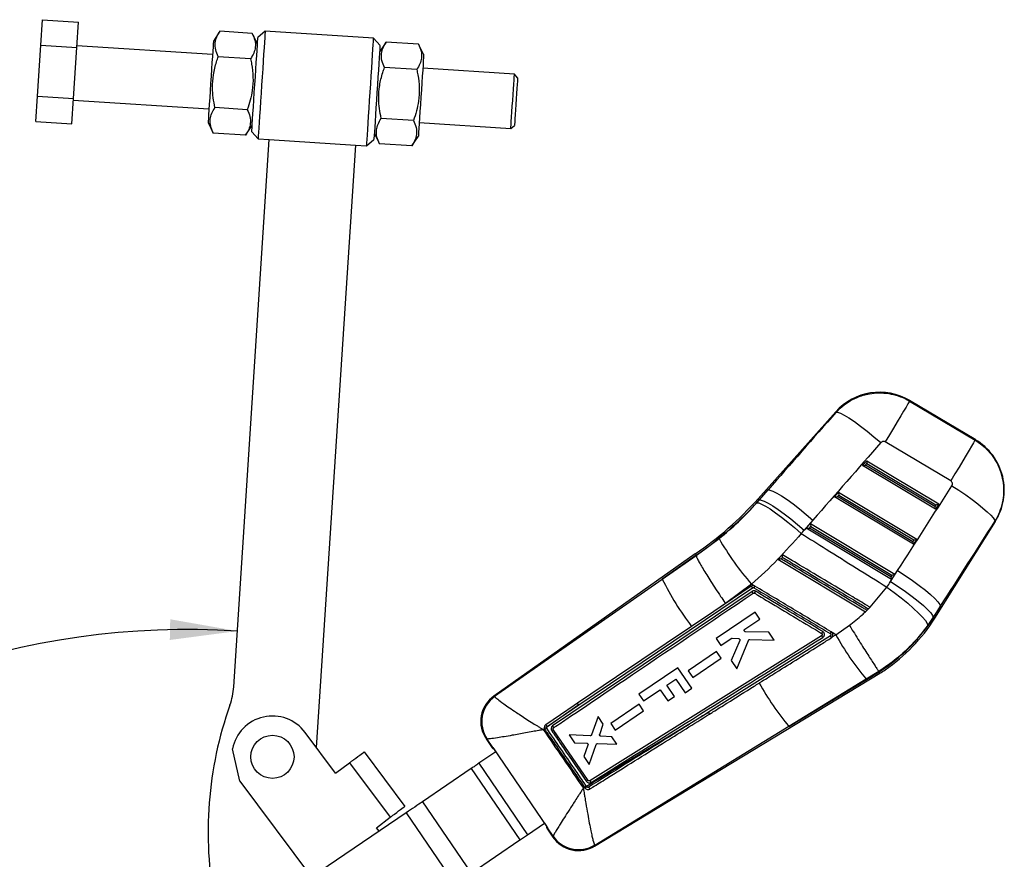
# Model space of a CAD drawing. Extents: x 33 to 404, y 24 to 280.
# Tile 4 of 8: x 63 to 112, y 238 to 280. Entities that reach past the tile are written whole.
import ezdxf

# ---------------------------------------------------------------- set-up
doc = ezdxf.new("R2010")
doc.units = 0
doc.layers.get('0').update_dxf_attribs({"linetype": 'CONTINUOUS'})
doc.styles.add('SLDTEXTSTYLE0', font='TXT', dxfattribs={"width": 0.75})
doc.dimstyles.new('SLDDIMSTYLE3', dxfattribs={"dimtxt": 3.5, "dimasz": 3.302, "dimexe": 0, "dimexo": 0.0625, "dimgap": 0.875, "dimtad": 1, "dimdec": 4, "dimlfac": 3, "dimzin": 12, "dimtxsty": 'SLDTEXTSTYLE0', "dimsah": 1, "dimcen": 0.09, "dimazin": 3, "dimtfac": 1, "dimtdec": 0, "dimtofl": 0, "dimtmove": 0, "dimatfit": 3, "dimtolj": 1, "dimtzin": 12})

# ---------------------------------------------------------------- blocks, each defined once
blk = doc.blocks.new('_D_7')
at = {"color": 179, "linetype": 'CONTINUOUS'}
blk.add_line((58.709, 211.814), (32.696, 211.814), dxfattribs=at)
blk.add_arc((71.593, 211.814), 37.897, 86.2795, 180, dxfattribs=at)
for points in [[(74.053, 249.631), (70.762, 250.21), (70.74, 249.194)], [(33.696, 211.814), (34.347, 215.091), (33.332, 215.135)]]:
    blk.add_solid(points, dxfattribs=at)
at = {"color": 179, "linetype": 'CONTINUOUS', "insert": (39.352, 239.803, 0.063), "char_height": 3.5, "attachment_point": 1, "rotation": 42.3932, "style": 'SLDTEXTSTYLE0'}
blk.add_mtext('94°', dxfattribs=at)

msp = doc.modelspace()

# ---------------------------------------------------------------- linework, layer by layer
at = {"color": 7, "linetype": 'CONTINUOUS'}
for p, q in [((64.4132, 278.361106), (64.494371, 279.609396)), ((64.494371, 279.609396), (66.257315, 279.494757)), ((66.176144, 278.246467), (66.257315, 279.494757)), ((73.199065, 279.043361), (72.877367, 278.561368)), ((74.782899, 278.940369), (73.199065, 279.043361)), ((75.039467, 278.420775), (74.782899, 278.940369)), ((75.414006, 279.043614), (75.059745, 278.732617)), ((80.736099, 278.69754), (75.414006, 279.043614)), ((81.0471, 278.343279), (80.736099, 278.69754)), ((64.250855, 275.864531), (64.4132, 278.361106)), ((64.4132, 278.361106), (66.176144, 278.246467)), ((66.013799, 275.749891), (66.176144, 278.246467)), ((72.834107, 277.896106), (66.181491, 278.328701)), ((81.34852, 278.513431), (81.026822, 278.031438)), ((82.932354, 278.410439), (81.34852, 278.513431)), ((83.188922, 277.89084), (82.932354, 278.410439)), ((74.701727, 277.692079), (73.117893, 277.795071)), ((82.851181, 277.162149), (81.267348, 277.265141)), ((87.636178, 276.93358), (83.145662, 277.225583)), ((87.791679, 276.75645), (87.636178, 276.93358)), ((64.169684, 274.616241), (64.250855, 275.864531)), ((64.250855, 275.864531), (66.013799, 275.749891)), ((65.932628, 274.501601), (66.013799, 275.749891)), ((66.008452, 275.667657), (72.661068, 275.235061)), ((74.539383, 275.195504), (72.955549, 275.29849)), ((82.688838, 274.665569), (81.105004, 274.76856)), ((64.169684, 274.616241), (65.932628, 274.501601)), ((72.617809, 274.569799), (72.874377, 274.050205)), ((74.458211, 273.947213), (74.779909, 274.429206)), ((82.972623, 274.564534), (87.46314, 274.272531)), ((87.46314, 274.272531), (87.64027, 274.428034)), ((74.458211, 273.947213), (72.874377, 274.050205)), ((74.759631, 274.117365), (75.070632, 273.7631)), ((75.070632, 273.7631), (75.619473, 273.727411)), ((80.767264, 274.039869), (81.023832, 273.52027)), ((82.607666, 273.417283), (82.929364, 273.899271)), ((73.875055, 246.901179), (75.619473, 273.727411)), ((75.619473, 273.727411), (79.843884, 273.452713)), ((79.843884, 273.452713), (77.923957, 243.927438)), ((79.843884, 273.452713), (80.392725, 273.417025)), ((80.392725, 273.417025), (80.746986, 273.728027)), ((82.607666, 273.417283), (81.023832, 273.52027)), ((110.254392, 259.005253), (107.01222, 260.936468)), ((107.014378, 260.909043), (110.225963, 258.996044)), ((103.395993, 260.38184), (99.584798, 256.116308)), ((109.03206, 256.991689), (105.820474, 258.904687)), ((104.704807, 257.751871), (104.911971, 257.983731)), ((104.855142, 257.763904), (104.925332, 257.842461)), ((104.911971, 257.983731), (108.4486, 255.864299)), ((104.925332, 257.842461), (108.301103, 255.819427)), ((108.286487, 255.605441), (104.704807, 257.751871)), ((108.24618, 255.731724), (104.855142, 257.763904)), ((100.075868, 256.549979), (99.642401, 256.064839)), ((99.648175, 256.059681), (100.075868, 256.549979)), ((103.327662, 256.210552), (103.534825, 256.442412)), ((103.534825, 256.442412), (107.370943, 254.143501)), ((99.523331, 255.917625), (99.648175, 256.059681)), ((99.642401, 256.064839), (99.648175, 256.059681)), ((107.208831, 253.884645), (103.327662, 256.210552)), ((103.477997, 256.222585), (103.548184, 256.301142)), ((107.168523, 254.010925), (103.477997, 256.222585)), ((103.548184, 256.301142), (107.223446, 254.098628)), ((108.301103, 255.819427), (108.24618, 255.731724)), ((108.4486, 255.864299), (108.286487, 255.605441)), ((102.276258, 255.071918), (101.848565, 254.581617)), ((108.247047, 250.260914), (111.220017, 255.008133)), ((101.950514, 254.669236), (102.157677, 254.901093)), ((106.131174, 252.163849), (101.950514, 254.669236)), ((102.100849, 254.681269), (102.171038, 254.759825)), ((106.090866, 252.290129), (102.100849, 254.681269)), ((102.157677, 254.901093), (106.293286, 252.422705)), ((102.171038, 254.759825), (106.145789, 252.377832)), ((96.550188, 253.341756), (97.672565, 254.163938)), ((107.223446, 254.098628), (107.168523, 254.010925)), ((107.370943, 254.143501), (107.208831, 253.884645)), ((96.500164, 253.413935), (86.630175, 246.446356)), ((96.544168, 253.350443), (94.884526, 252.178842)), ((94.884526, 252.178842), (96.550258, 253.341503)), ((96.500335, 253.413696), (96.544168, 253.350443)), ((96.544168, 253.350443), (96.550188, 253.341756)), ((96.550258, 253.341503), (96.550188, 253.341756)), ((100.558179, 253.151953), (104.85172, 250.577928)), ((106.079434, 252.055654), (106.428626, 252.598538)), ((86.667261, 246.438128), (94.884526, 252.178842)), ((106.145789, 252.377832), (106.090866, 252.290129)), ((106.293286, 252.422705), (106.131174, 252.163849)), ((99.28742, 251.575877), (89.511876, 244.98024)), ((90.794876, 246.008897), (99.307371, 251.752666)), ((99.246919, 251.831556), (97.407651, 250.590622)), ((99.265928, 251.923685), (97.982261, 250.988316)), ((99.378633, 251.856158), (99.265928, 251.923685)), ((105.075079, 250.79934), (105.897203, 251.78905)), ((97.407651, 250.590622), (96.321598, 249.857949)), ((97.982261, 250.988316), (97.407651, 250.590622)), ((104.85172, 250.577928), (104.853754, 250.576709)), ((104.853754, 250.576709), (104.853128, 250.577084)), ((104.853754, 250.576709), (105.076315, 250.7986)), ((104.923611, 250.647343), (104.99793, 250.720925)), ((105.076315, 250.7986), (105.075079, 250.79934)), ((108.524156, 250.848941), (108.174965, 250.306054)), ((108.181578, 250.301914), (108.524156, 250.848941)), ((99.439184, 250.556995), (97.537249, 249.262985)), ((98.936483, 249.7206), (99.668975, 250.218977)), ((99.668975, 250.218977), (99.439184, 250.556995)), ((108.174965, 250.306054), (107.908999, 249.913717)), ((108.181578, 250.301914), (108.174965, 250.306054)), ((96.321598, 249.857949), (92.64771, 247.379903)), ((103.397131, 249.447916), (104.060615, 249.91547)), ((102.701818, 249.401894), (91.341802, 242.292451)), ((103.128336, 249.392203), (97.151816, 245.650206)), ((97.537249, 249.262985), (97.767057, 248.924953)), ((97.767057, 248.924953), (98.269517, 249.266813)), ((98.682843, 249.173988), (98.270056, 248.185073)), ((98.309688, 249.278465), (98.622384, 249.268221)), ((98.543023, 247.783561), (99.115531, 249.176752)), ((100.10494, 249.577683), (98.973354, 249.596732)), ((99.179673, 249.218642), (100.368222, 249.190402)), ((100.368222, 249.190402), (100.10494, 249.577683)), ((103.215652, 249.556692), (103.175973, 249.589793)), ((103.178948, 249.301443), (103.223674, 249.342399)), ((103.397131, 249.447916), (103.215652, 249.556692)), ((103.223674, 249.342399), (103.397131, 249.447916)), ((103.223674, 249.342399), (103.230096, 249.351476)), ((97.551696, 248.629939), (96.164015, 247.685809)), ((96.384245, 247.361868), (97.771914, 248.306008)), ((97.771914, 248.306008), (97.551696, 248.629939)), ((98.270056, 248.185073), (98.543023, 247.783561)), ((95.644717, 247.836726), (93.743479, 246.543692)), ((96.333651, 246.823737), (95.644717, 247.836726)), ((96.164015, 247.685809), (96.384245, 247.361868)), ((92.64771, 247.379903), (90.733543, 246.089041)), ((91.570675, 239.087549), (105.560812, 247.566833)), ((95.107049, 246.97673), (95.550671, 247.278439)), ((95.550671, 247.278439), (96.009736, 246.603441)), ((101.099883, 244.953438), (105.520196, 247.632545)), ((104.885769, 247.272625), (101.099883, 244.953438)), ((105.50801, 247.652249), (104.885769, 247.272625)), ((105.508044, 247.6522), (105.50801, 247.652249)), ((105.520196, 247.632545), (105.508044, 247.6522)), ((93.973347, 246.205699), (94.783133, 246.756436)), ((94.783133, 246.756436), (95.155998, 246.20819)), ((95.479912, 246.428484), (95.107049, 246.97673)), ((96.009736, 246.603441), (96.333651, 246.823737)), ((86.667261, 246.438128), (86.674804, 246.424083)), ((93.743479, 246.543692), (93.973347, 246.205699)), ((95.155998, 246.20819), (95.479912, 246.428484)), ((90.794876, 246.008897), (89.208744, 244.907766)), ((89.238947, 244.958308), (90.794876, 246.008897)), ((93.748003, 246.043038), (92.360342, 245.098918)), ((93.96822, 245.719107), (93.748003, 246.043038)), ((91.168569, 242.02133), (97.151816, 245.650206)), ((91.739669, 245.439837), (91.418366, 244.538172)), ((91.993468, 245.066505), (91.739669, 245.439837)), ((92.580572, 244.774977), (93.96822, 245.719107)), ((89.112629, 244.841014), (89.051659, 244.798667)), ((89.112629, 244.841014), (89.131907, 244.803443)), ((91.249981, 242.311589), (89.545855, 244.797698)), ((89.558101, 244.887898), (89.563953, 244.892343)), ((101.099883, 244.953438), (91.577146, 239.124039)), ((91.81917, 244.560283), (91.993468, 245.066505)), ((92.360342, 245.098918), (92.580572, 244.774977)), ((78.871661, 242.660377), (77.374284, 244.662341)), ((86.249283, 244.34635), (86.547357, 243.908071)), ((86.294688, 244.338027), (86.286897, 244.341028)), ((86.574502, 243.926358), (86.294688, 244.338027)), ((91.35166, 244.493263), (90.323298, 244.537964)), ((90.323298, 244.537964), (90.581823, 244.157687)), ((92.415014, 244.446423), (91.880038, 244.4703)), ((92.663949, 244.080244), (92.415014, 244.446423)), ((74.171141, 242.266536), (73.811202, 243.854918)), ((86.547376, 243.908083), (86.547357, 243.908071)), ((86.578028, 243.928735), (86.574502, 243.926358)), ((86.578028, 243.928735), (89.257192, 239.99019)), ((86.619776, 243.85975), (86.625786, 243.858527)), ((86.625786, 243.858527), (86.727098, 243.709592)), ((90.581823, 244.157687), (91.181052, 244.135356)), ((91.242508, 244.044588), (91.041723, 243.481203)), ((91.309895, 243.086737), (91.649803, 244.070095)), ((91.716193, 244.11558), (92.663949, 244.080244)), ((80.266363, 243.703548), (82.262866, 241.034264)), ((86.727098, 243.709592), (85.90079, 243.14762)), ((91.041723, 243.481203), (91.309895, 243.086737)), ((78.871661, 242.660377), (79.556333, 243.17248)), ((79.556333, 243.17248), (81.552836, 240.503194)), ((85.5218, 242.889868), (83.129426, 241.262813)), ((85.5218, 242.889868), (87.902486, 239.389377)), ((85.90079, 243.14762), (88.281477, 239.647128)), ((74.171141, 242.266536), (77.689224, 237.562929)), ((91.017927, 241.930113), (91.076933, 241.965842)), ((91.076933, 241.965842), (91.080529, 241.960597)), ((91.080529, 241.960597), (91.099422, 241.93304)), ((91.186869, 241.994745), (91.168569, 242.02133)), ((83.129426, 241.262813), (85.510113, 237.762321)), ((82.336992, 240.723879), (77.636883, 237.527331)), ((80.868165, 239.991091), (81.552836, 240.503194)), ((82.336992, 240.723879), (84.717678, 237.223386)), ((81.000119, 239.814669), (80.868165, 239.991091)), ((88.281477, 239.647128), (89.108123, 240.20933)), ((89.108123, 240.20933), (89.209434, 240.060397)), ((89.209434, 240.060397), (89.20786, 240.052386)), ((89.226323, 239.968997), (89.522595, 239.533367)), ((89.252385, 239.98689), (89.257192, 239.99019)), ((89.532226, 239.575236), (89.252385, 239.98689)), ((89.531877, 239.569246), (89.532226, 239.575236)), ((85.510113, 237.762321), (87.902486, 239.389377)), ((91.570201, 239.132974), (91.577146, 239.124039))]:
    msp.add_line(p, q, dxfattribs=at)
at = {"color": 7, "linetype": 'CONTINUOUS', "flags": 128}
for points in [[(74.909688, 276.424988), (74.934386, 276.804814), (74.958411, 277.174273), (74.981107, 277.523298), (75.001855, 277.842362), (75.020088, 278.122767), (75.035311, 278.356854), (75.047106, 278.538251), (75.055153, 278.662), (75.059232, 278.724734), (75.059745, 278.732617)], [(75.414006, 279.043614), (75.41388, 279.041677), (75.410865, 278.99532), (75.4039, 278.88821), (75.393148, 278.722857), (75.37886, 278.503139), (75.361372, 278.234198), (75.341093, 277.922347), (75.3185, 277.574896), (75.29412, 277.199978), (75.268527, 276.806394), (75.242319, 276.403357)], [(80.564412, 276.057282), (80.59062, 276.460314), (80.616213, 276.853903), (80.640593, 277.228817), (80.663186, 277.576272), (80.683465, 277.888124), (80.700953, 278.15706), (80.715241, 278.376782), (80.725993, 278.542135), (80.732958, 278.649245), (80.735973, 278.695603), (80.736099, 278.69754)], [(72.877367, 278.561368), (72.875281, 278.529296), (72.869091, 278.434107), (72.858996, 278.278862), (72.84532, 278.068552), (72.828504, 277.809932), (72.809086, 277.511323), (72.787691, 277.182315), (72.765008, 276.833484), (72.741765, 276.476045), (72.718709, 276.121477), (72.696581, 275.781189), (72.676093, 275.466109), (72.657902, 275.186369), (72.642594, 274.950961), (72.630661, 274.767443), (72.622485, 274.641722), (72.618331, 274.577831), (72.617809, 274.569799)], [(81.0471, 278.343279), (81.046587, 278.335397), (81.042508, 278.272668), (81.034461, 278.148914), (81.022665, 277.967517), (81.007443, 277.73343), (80.98921, 277.453025), (80.968462, 277.133961), (80.945766, 276.784936), (80.921741, 276.415477), (80.897043, 276.035651)], [(83.188922, 277.89084), (83.186836, 277.858768), (83.180647, 277.76358), (83.170552, 277.608339), (83.156876, 277.398024), (83.140059, 277.13941), (83.120641, 276.8408), (83.099247, 276.511788), (83.076564, 276.162956), (83.053321, 275.805517), (83.030264, 275.450954), (83.008137, 275.110666), (82.987648, 274.795586), (82.969457, 274.515847), (82.95415, 274.280433), (82.942216, 274.09692), (82.93404, 273.971194), (82.929886, 273.907308), (82.929364, 273.899271)], [(87.474731, 274.450788), (87.485782, 274.620741), (87.49982, 274.836624), (87.516189, 275.088344), (87.534123, 275.36413), (87.552783, 275.651092), (87.571297, 275.935803), (87.588799, 276.204958), (87.60447, 276.445969), (87.61758, 276.647567), (87.627513, 276.800324), (87.633806, 276.897097), (87.636164, 276.933361), (87.636178, 276.93358)], [(87.791679, 276.75645), (87.791551, 276.754478), (87.788499, 276.707539), (87.781536, 276.600474), (87.771039, 276.439055), (87.757575, 276.231984), (87.741867, 275.990421), (87.724763, 275.727396), (87.707185, 275.457084), (87.690082, 275.194058), (87.674374, 274.952495), (87.660909, 274.745424), (87.650413, 274.584005)], [(74.759631, 274.117365), (74.760143, 274.125243), (74.764223, 274.187976), (74.77227, 274.311726), (74.784065, 274.493122), (74.799287, 274.727215), (74.817521, 275.007615), (74.838269, 275.326678), (74.860964, 275.675703), (74.884989, 276.045168), (74.909688, 276.424988)], [(75.242319, 276.403357), (75.216111, 276.000325), (75.190517, 275.606741), (75.166138, 275.231823), (75.143544, 274.884372), (75.123265, 274.572521), (75.105777, 274.30358), (75.09149, 274.083862), (75.080737, 273.918509), (75.073772, 273.811399), (75.070758, 273.765042), (75.070632, 273.7631)], [(80.392725, 273.417025), (80.392851, 273.418962), (80.395865, 273.46532), (80.402831, 273.572429), (80.413583, 273.737783), (80.42787, 273.957505), (80.445358, 274.226441), (80.465637, 274.538293), (80.488231, 274.885748), (80.51261, 275.260661), (80.538204, 275.654251), (80.564412, 276.057282)], [(80.897043, 276.035651), (80.872344, 275.65583), (80.848319, 275.286366), (80.825623, 274.937341), (80.804876, 274.618277), (80.786642, 274.337877), (80.77142, 274.103785), (80.759625, 273.922388), (80.751577, 273.798639), (80.747498, 273.735905), (80.746986, 273.728027)], [(87.46314, 274.272531), (87.463492, 274.27795), (87.467183, 274.334718), (87.474731, 274.450788)], [(87.650413, 274.584005), (87.64345, 274.47694), (87.640398, 274.430001), (87.64027, 274.428034)], [(107.014378, 260.909043), (106.988, 260.864759), (106.929481, 260.766515), (106.840208, 260.61664), (106.722293, 260.41868), (106.578526, 260.177324), (106.412319, 259.898289), (106.227601, 259.588181), (106.02875, 259.254346), (105.820474, 258.904687)], [(103.402441, 260.353778), (103.486443, 260.359731), (103.623773, 260.315803), (103.810641, 260.223202), (104.041887, 260.084484), (104.311131, 259.903482), (104.61094, 259.685188), (104.933038, 259.435628), (105.268535, 259.161693), (105.608173, 258.870941)], [(110.225963, 258.996044), (110.199588, 258.95176), (110.141069, 258.853519), (110.051793, 258.703643), (109.933878, 258.505684), (109.790114, 258.264327), (109.623904, 257.985291), (109.439187, 257.675183), (109.240336, 257.341347), (109.03206, 256.991689)], [(100.075868, 256.549979), (100.169676, 256.545379), (100.313696, 256.493841), (100.50415, 256.396718), (100.736054, 256.25655), (101.003334, 256.077013), (101.298985, 255.862804), (101.615267, 255.61954), (101.943895, 255.353589), (102.276258, 255.071918)], [(109.087209, 256.756449), (109.432327, 256.532249), (109.765018, 256.305858), (110.07755, 256.082539), (110.362659, 255.867478), (110.613721, 255.665677), (110.8249, 255.481821), (110.991292, 255.320186), (111.109026, 255.184526), (111.175371, 255.077995), (111.188779, 255.003067)], [(99.523331, 255.917625), (99.616875, 255.911916), (99.760008, 255.858811), (99.948982, 255.759698), (100.178863, 255.617168), (100.443636, 255.434947), (100.736384, 255.217797), (101.049455, 254.971397), (101.374663, 254.702182), (101.703507, 254.417198)], [(99.648175, 256.059681), (99.741983, 256.055079), (99.886, 256.003543), (100.076457, 255.906417), (100.308361, 255.76625), (100.575638, 255.586713), (100.871292, 255.372504), (101.187574, 255.12924), (101.5162, 254.863289), (101.848565, 254.581617)], [(106.428626, 252.598538), (106.8007, 252.353556), (107.157464, 252.106569), (107.489198, 251.864311), (107.786861, 251.633383), (108.042339, 251.420078), (108.248676, 251.230209), (108.40024, 251.068949), (108.492911, 250.940695), (108.524156, 250.848941)], [(106.079434, 252.055654), (106.451509, 251.810669), (106.808272, 251.563685), (107.140007, 251.321427), (107.43767, 251.090499), (107.693148, 250.877193), (107.899484, 250.687323), (108.051049, 250.526065), (108.143719, 250.397811), (108.174965, 250.306054)], [(105.897203, 251.78905), (106.257285, 251.522493), (106.602232, 251.254508), (106.922544, 250.992474), (107.209407, 250.7436), (107.454916, 250.514743), (107.652319, 250.312201), (107.796175, 250.141553), (107.882527, 250.007495), (107.908999, 249.913717)], [(90.733543, 246.089041), (90.570519, 245.97911), (89.898535, 245.525983), (89.176909, 245.0394)], [(79.763203, 243.327208), (79.737966, 243.308332), (79.712482, 243.289271), (79.686784, 243.27005), (79.660909, 243.250697), (79.63489, 243.231236), (79.608764, 243.211695), (79.582567, 243.192101), (79.556333, 243.17248)], [(79.763203, 243.327208), (79.868387, 243.405882), (79.965661, 243.478638), (80.052556, 243.54363), (80.126871, 243.599215), (80.186721, 243.64398), (80.230589, 243.676791), (80.257363, 243.696817), (80.266363, 243.703548)], [(85.90079, 243.14762), (85.851216, 243.113905), (85.801854, 243.080333), (85.752915, 243.04705), (85.704611, 243.014197), (85.657146, 242.981916), (85.610724, 242.950346), (85.565544, 242.919618), (85.5218, 242.889868)], [(81.759706, 240.657922), (81.864891, 240.736596), (81.962163, 240.809352), (82.049059, 240.874346), (82.123374, 240.929929), (82.183224, 240.974694), (82.227092, 241.007506), (82.253866, 241.027531), (82.262866, 241.034264)], [(83.129426, 241.262813), (83.037961, 241.200608), (82.943495, 241.136361), (82.846431, 241.070348), (82.747186, 241.002851), (82.646184, 240.93416), (82.543859, 240.864568), (82.440647, 240.794374), (82.336992, 240.723879)], [(81.552836, 240.503194), (81.57907, 240.522815), (81.605267, 240.542409), (81.631393, 240.56195), (81.657412, 240.581411), (81.683287, 240.600765), (81.708985, 240.619985), (81.73447, 240.639046), (81.759706, 240.657922)], [(87.902486, 239.389377), (87.946231, 239.419127), (87.99141, 239.449853), (88.037832, 239.481425), (88.085297, 239.513706), (88.133602, 239.546558), (88.182541, 239.579841), (88.231902, 239.613412), (88.281477, 239.647128)]]:
    msp.add_lwpolyline(points, dxfattribs=at)
at = {"color": 8, "linetype": 'CONTINUOUS', "flags": 128}
for points in [[(107.01222, 260.936468), (107.012458, 260.933421), (107.014378, 260.909043)], [(103.402441, 260.353778), (103.396711, 260.37872), (103.395993, 260.38184)], [(110.225963, 258.996044), (110.251233, 259.00423), (110.254392, 259.005253)], [(99.584798, 256.116308), (99.588402, 256.113089), (99.599205, 256.103433), (99.61721, 256.087347), (99.642401, 256.064839)], [(111.220017, 255.008133), (111.216545, 255.007572), (111.188779, 255.003067)], [(108.181578, 250.301914), (108.210211, 250.283983), (108.23067, 250.271168), (108.242951, 250.263477), (108.247047, 250.260914)], [(86.630175, 246.446356), (86.634296, 246.445442), (86.667261, 246.438128)], [(86.286897, 244.341028), (86.253463, 244.345759), (86.249283, 244.34635)], [(89.522595, 239.533367), (89.523627, 239.537354), (89.531877, 239.569246)], [(91.577146, 239.124039), (91.571394, 239.091604), (91.570675, 239.087549)]]:
    msp.add_lwpolyline(points, dxfattribs=at)
at = {"color": 7, "linetype": 'CONTINUOUS'}
msp.add_circle((75.772713, 243.464439), 1.058333, dxfattribs=at)
for centre, radius, start, end in [((105.540516, 258.465739), 2.875833, 58.924964, 138.486652), ((108.78269, 256.534522), 2.875833, 327.502852, 59.6254632), ((87.036136, 267.328366), 16.827929, 304.2225789, 318.2196443), ((87.036136, 267.328366), 16.905177, 304.2242332, 318.2196443), ((109.827939, 261.122593), 14.006284, 209.7900857, 221.0540034), ((107.640062, 258.471575), 14.223297, 206.2586655, 217.2720146), ((98.920109, 251.297354), 0.460969, 24.2293835, 37.1720487), ((94.283143, 254.644961), 6.023305, 328.3964487, 329.4214894), ((101.003233, 254.797386), 8.469823, 302.2287409, 327.942947), ((101.003233, 254.797386), 8.547071, 304.2196443, 327.942947), ((98.112496, 252.5672), 5.873987, 328.6120045, 329.543766), ((115.951357, 256.44226), 14.371132, 209.123517, 219.6472603), ((101.003233, 254.797386), 8.547071, 302.2244329, 304.2196443), ((70.548747, 247.117476), 3.333333, 340.4228276, 356.2794907), ((111.820503, 253.878461), 13.94947, 209.1465904, 219.7777177), ((87.50822, 245.202553), 1.5225, 124.5552791, 215.1281719), ((87.550877, 245.194816), 1.52532, 125.401222, 214.0380878), ((87.567083, 245.183834), 1.527868, 125.7325823, 213.6134158), ((91.18273, 239.779307), 18.566667, 160.4228276, 190.7674204), ((90.42175, 245.786887), 0.434179, 30.7526576, 44.1004854), ((75.772713, 243.464439), 2, 36.7948, 168.7412756), ((96.727068, 245.355209), 0.51714, 23.3458496, 34.78093), ((89.128678, 244.16841), 0.743679, 83.8194196, 91.9895843), ((93.294486, 238.802698), 7.30315, 123.9053959, 124.7481549), ((92.71396, 240.047429), 5.709812, 123.70058, 124.6581191), ((96.329044, 234.446473), 9.16564, 124.2651828, 124.9337834), ((92.310744, 240.30922), 2.025855, 123.6946203, 126.7218444), ((95.287214, 236.353212), 7.197326, 124.1204904, 124.8835581), ((90.781532, 240.38957), 1.5225, 213.5507786, 302.1447522), ((90.790503, 240.430782), 1.525249, 214.3918311, 301.0474169), ((90.787892, 240.444733), 1.527325, 214.7010066, 300.8110723)]:
    msp.add_arc(centre, radius, start, end, dxfattribs=at)
for centre, major_axis, ratio, start_param, end_param in [((124.953846, 254.041812), (86.812419, 96.337797), 0.156481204, 1.645959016, 1.68509894), ((125.143541, 254.360277), (86.755663, 96.388525), 0.135617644, 1.645791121, 1.684931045), ((104.932445, 257.854403), (-0.019759, 0.129989), 0.067363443, 0.091180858, 1.652554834), ((104.862257, 257.775847), (0.156978, 0.023862), 0.06773113, 3.223351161, 4.656764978), ((103.555298, 256.313084), (-0.019759, 0.129989), 0.067363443, 0.091180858, 1.652554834), ((97.255454, 270.971957), (67.605578, 107.848099), 0.138218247, 4.628262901, 4.667117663), ((103.48511, 256.234529), (0.156978, 0.023862), 0.06773113, 3.223351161, 4.656764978), ((108.253293, 255.743665), (-0.033122, 0.137913), 0.068599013, 1.641013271, 3.074427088), ((108.308217, 255.831368), (0.140615, 0.033771), 0.068966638, 4.645223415, 6.206597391), ((97.065759, 270.653492), (67.613133, 107.843368), 0.159482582, 4.6282833, 4.667138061), ((87.104714, 267.443496), (10.013324, 16.81061), 0.999926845, 4.521084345, 4.532290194), ((102.107963, 254.693211), (0.156978, 0.023862), 0.06773113, 3.223351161, 4.656764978), ((102.178151, 254.771766), (-0.019759, 0.129989), 0.067363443, 0.091180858, 1.652554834), ((107.175636, 254.022869), (-0.033122, 0.137913), 0.068599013, 1.641013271, 3.074427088), ((107.23056, 254.110572), (0.140615, 0.033771), 0.068966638, 4.645223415, 6.206597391), ((101.228632, 255.175792), (2.95179, 4.955537), 0.999926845, 4.622021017, 4.678015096), ((106.097979, 252.302072), (-0.033122, 0.137913), 0.068599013, 1.641013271, 3.074427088), ((106.152903, 252.389775), (0.140615, 0.033771), 0.068966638, 4.645223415, 6.206597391), ((103.382862, 255.251067), (16.835757, 11.342625), 0.069928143, 3.141908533, 3.198673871), ((105.962462, 251.458098), (16.735887, 11.48947), 0.069928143, 3.085457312, 3.141276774)]:
    msp.add_ellipse(centre, major_axis=major_axis, ratio=ratio, start_param=start_param, end_param=end_param, dxfattribs=at)
for points, knots in [([(73.117893, 277.795071), (73.069162, 277.907039), (72.970643, 278.133404), (72.950493, 278.460613), (73.031214, 278.766906), (73.142774, 278.950648), (73.199065, 279.043361)], [0, 0, 0, 0, 0.264602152, 0.534941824, 0.765340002, 1, 1, 1, 1]), ([(74.782899, 278.940369), (74.831629, 278.828401), (74.930148, 278.602036), (74.950298, 278.274827), (74.869577, 277.968534), (74.758018, 277.784792), (74.701727, 277.692079)], [0, 0, 0, 0, 0.264602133, 0.534941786, 0.765339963, 1, 1, 1, 1]), ([(81.267348, 277.265141), (81.218617, 277.377109), (81.120098, 277.603474), (81.099948, 277.930683), (81.180669, 278.236976), (81.292229, 278.420718), (81.34852, 278.513431)], [0, 0, 0, 0, 0.264602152, 0.534941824, 0.765340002, 1, 1, 1, 1]), ([(82.932354, 278.410439), (82.981085, 278.298471), (83.079604, 278.072107), (83.099753, 277.74489), (83.019032, 277.438605), (82.907472, 277.254862), (82.851181, 277.162149)], [0, 0, 0, 0, 0.264602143, 0.53494276, 0.765339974, 1, 1, 1, 1]), ([(72.955549, 275.29849), (72.924123, 275.458031), (72.860967, 275.778656), (72.821996, 276.3186), (72.865654, 276.915978), (72.988954, 277.423053), (73.089276, 277.712504), (73.117893, 277.795071)], [0, 0, 0, 0, 0.192050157, 0.385957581, 0.637934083, 0.89671952, 1, 1, 1, 1]), ([(74.701727, 277.692079), (74.71941, 277.606501), (74.780302, 277.311823), (74.837739, 276.793301), (74.805128, 276.196781), (74.695807, 275.661052), (74.591723, 275.351277), (74.539383, 275.195504)], [0, 0, 0, 0, 0.103280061, 0.355632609, 0.614042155, 0.8059163, 1, 1, 1, 1]), ([(81.105004, 274.76856), (81.073578, 274.928101), (81.010422, 275.248725), (80.971452, 275.788668), (81.015108, 276.386047), (81.138409, 276.893123), (81.238731, 277.182574), (81.267348, 277.265141)], [0, 0, 0, 0, 0.192050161, 0.385955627, 0.637934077, 0.896719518, 1, 1, 1, 1]), ([(82.851181, 277.162149), (82.868865, 277.076569), (82.929755, 276.781892), (82.987194, 276.263369), (82.954583, 275.66685), (82.845261, 275.131121), (82.741177, 274.821344), (82.688838, 274.665569)], [0, 0, 0, 0, 0.103281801, 0.355631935, 0.614040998, 0.805914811, 1, 1, 1, 1]), ([(72.874377, 274.050205), (72.825646, 274.162174), (72.727127, 274.388539), (72.706977, 274.715747), (72.787698, 275.022041), (72.899258, 275.20578), (72.955549, 275.29849)], [0, 0, 0, 0, 0.264602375, 0.534942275, 0.76534067, 1, 1, 1, 1]), ([(74.539383, 275.195504), (74.588114, 275.083533), (74.686632, 274.857165), (74.706782, 274.529957), (74.626062, 274.223663), (74.514502, 274.039924), (74.458211, 273.947213)], [0, 0, 0, 0, 0.264603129, 0.534942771, 0.765340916, 1, 1, 1, 1]), ([(81.023832, 273.52027), (80.975101, 273.632238), (80.876583, 273.858603), (80.856433, 274.185818), (80.937153, 274.492111), (81.048713, 274.675849), (81.105004, 274.76856)], [0, 0, 0, 0, 0.264602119, 0.53494274, 0.765340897, 1, 1, 1, 1]), ([(82.688838, 274.665569), (82.737569, 274.5536), (82.836087, 274.327235), (82.856237, 274.000027), (82.775517, 273.693733), (82.663957, 273.509994), (82.607666, 273.417283)], [0, 0, 0, 0, 0.264602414, 0.534942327, 0.76534068, 1, 1, 1, 1]), ([(103.402441, 260.353778), (103.470162, 260.424894), (103.651488, 260.61531), (103.995754, 260.873468), (104.474996, 261.125006), (104.991912, 261.276026), (105.519691, 261.324168), (105.998055, 261.289757), (106.463535, 261.17465), (106.799519, 261.032406), (106.976004, 260.931076), (107.014378, 260.909043)], [0, 0, 0, 0, 0.07445757, 0.199363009, 0.324268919, 0.483490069, 0.604085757, 0.724681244, 0.845549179, 0.966416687, 1, 1, 1, 1]), ([(105.820474, 258.904687), (105.818216, 258.905987), (105.799767, 258.916605), (105.760973, 258.929425), (105.710355, 258.928755), (105.66187, 258.914145), (105.629368, 258.893509), (105.612149, 258.875175), (105.608173, 258.870941)], [0, 0, 0, 0, 0.033506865, 0.27376204, 0.513946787, 0.67369173, 0.924648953, 1, 1, 1, 1]), ([(110.225963, 258.996044), (110.343236, 258.918808), (110.577781, 258.764335), (110.895867, 258.458396), (111.176102, 258.094607), (111.415569, 257.646501), (111.571549, 257.158113), (111.635548, 256.647335), (111.615715, 256.160384), (111.512323, 255.685824), (111.361878, 255.298858), (111.234686, 255.081511), (111.188779, 255.003067)], [0, 0, 0, 0, 0.092114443, 0.184229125, 0.288392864, 0.392556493, 0.516343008, 0.622683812, 0.729024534, 0.8346781, 0.940331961, 1, 1, 1, 1]), ([(109.087209, 256.756449), (109.089965, 256.761079), (109.102421, 256.782005), (109.115428, 256.824353), (109.113871, 256.874404), (109.099163, 256.920987), (109.074223, 256.961403), (109.045528, 256.982015), (109.03206, 256.991689)], [0, 0, 0, 0, 0.060463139, 0.273243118, 0.486138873, 0.609925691, 0.816917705, 1, 1, 1, 1]), ([(97.672565, 254.163938), (97.997563, 254.434601), (98.654171, 254.981434), (99.231672, 255.603474), (99.523331, 255.917625)], [0, 0, 0, 0, 0.494964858, 1, 1, 1, 1]), ([(101.703507, 254.417198), (101.323735, 253.984032), (100.558373, 253.111065), (99.69892, 252.321478), (99.265928, 251.923685)], [0, 0, 0, 0, 0.496200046, 1, 1, 1, 1]), ([(101.703507, 254.417198), (102.110962, 254.160921), (103.507426, 253.282588), (104.906409, 252.408266), (105.897203, 251.78905)], [0, 0, 0, 0, 0.291775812, 1, 1, 1, 1]), ([(96.550258, 253.341503), (96.554536, 253.319075), (96.563092, 253.27422), (96.630198, 253.129997), (96.736296, 252.932315), (96.880796, 252.683175), (97.060017, 252.38926), (97.267863, 252.060137), (97.499447, 251.703986), (97.731338, 251.355926), (97.894861, 251.115476), (97.973231, 251.001454), (97.982261, 250.988316)], [0, 0, 0, 0, 0.112227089, 0.224454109, 0.336681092, 0.448908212, 0.561137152, 0.67336634, 0.785599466, 0.89783268, 0.988228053, 1, 1, 1, 1]), ([(100.776148, 253.376637), (100.731338, 253.330448), (100.6587, 253.255574), (100.586022, 253.180654), (100.558179, 253.151953)], [0, 0, 0, 0, 0.616897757, 1, 1, 1, 1]), ([(100.718116, 253.169263), (100.717723, 253.169212), (100.701712, 253.167151), (100.664506, 253.162485), (100.615892, 253.15677), (100.581058, 253.153148), (100.562673, 253.151605), (100.559755, 253.151792), (100.558291, 253.151885)], [0, 0, 0, 0, 0.0057697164, 0.2354261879, 0.5483215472, 0.7481959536, 0.8736053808, 1, 1, 1, 1]), ([(100.718116, 253.169263), (100.725787, 253.177151), (100.749979, 253.20203), (100.774166, 253.226904), (100.790684, 253.24389)], [0, 0, 0, 0, 0.317085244, 1, 1, 1, 1]), ([(104.923611, 250.647343), (104.865579, 250.682143), (104.575419, 250.856144), (103.356737, 251.586928), (102.012939, 252.392772), (100.901276, 253.059424), (100.718116, 253.169263)], [0, 0, 0, 0, 0.041397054, 0.206986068, 0.869341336, 1, 1, 1, 1]), ([(100.790684, 253.24389), (100.790632, 253.244283), (100.78845, 253.2607), (100.784386, 253.292396), (100.77985, 253.330772), (100.777142, 253.356781), (100.77584, 253.372537), (100.776048, 253.375296), (100.776148, 253.376637)], [0, 0, 0, 0, 0.006565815, 0.274723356, 0.524349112, 0.693235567, 0.85084253, 1, 1, 1, 1]), ([(105.075079, 250.79934), (105.02669, 250.82835), (104.74616, 250.996536), (103.537051, 251.721414), (102.152465, 252.551508), (101.00002, 253.242422), (100.776148, 253.376637)], [0, 0, 0, 0, 0.03376771, 0.195768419, 0.843771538, 1, 1, 1, 1]), ([(100.790684, 253.24389), (100.848716, 253.209089), (101.138874, 253.035086), (102.357537, 252.304271), (103.701921, 251.498084), (104.814185, 250.831109), (104.99793, 250.720925)], [0, 0, 0, 0, 0.041380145, 0.206900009, 0.868980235, 1, 1, 1, 1]), ([(99.378633, 251.856158), (99.361874, 251.858368), (99.326104, 251.863085), (99.280296, 251.851328), (99.25541, 251.836588), (99.246919, 251.831558)], [0, 0, 0, 0, 0.367381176, 0.784146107, 1, 1, 1, 1]), ([(99.24715, 251.831712), (99.248347, 251.831159), (99.25074, 251.830053), (99.261997, 251.81652), (99.277471, 251.795896), (99.291358, 251.776206), (99.301402, 251.76154), (99.305144, 251.755977), (99.307371, 251.752666)], [0, 0, 0, 0, 0.217853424, 0.435700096, 0.653556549, 0.871415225, 0.923473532, 1, 1, 1, 1]), ([(99.468805, 251.580794), (99.461241, 251.584852), (99.43694, 251.597889), (99.390479, 251.60749), (99.334341, 251.60178), (99.302526, 251.584216), (99.28742, 251.575877)], [0, 0, 0, 0, 0.134637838, 0.432556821, 0.730587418, 1, 1, 1, 1]), ([(99.307371, 251.752666), (99.312127, 251.755352), (99.323631, 251.761846), (99.344719, 251.765264), (99.365076, 251.762312), (99.376165, 251.756663), (99.380349, 251.754532)], [0, 0, 0, 0, 0.212944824, 0.51499369, 0.817023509, 1, 1, 1, 1]), ([(99.428251, 251.836562), (99.412581, 251.844247), (99.396466, 251.852149), (99.379111, 251.85605), (99.378633, 251.856158)], [0, 0, 0, 0, 0.97245879, 1, 1, 1, 1]), ([(99.428251, 251.836562), (99.42773, 251.835567), (99.426687, 251.833575), (99.417893, 251.818442), (99.404861, 251.796248), (99.393178, 251.77646), (99.384856, 251.762396), (99.382158, 251.757838), (99.38024, 251.754596)], [0, 0, 0, 0, 0.223824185, 0.447640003, 0.671463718, 0.895294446, 0.925548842, 1, 1, 1, 1]), ([(99.380349, 251.754532), (99.998538, 251.383807), (101.247367, 250.634891), (102.496227, 249.886017), (103.126883, 249.507846)], [0, 0, 0, 0, 0.495014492, 1, 1, 1, 1]), ([(103.17597, 249.589793), (102.551346, 249.964249), (101.302098, 250.713161), (100.052867, 251.462095), (99.428251, 251.836562)], [0, 0, 0, 0, 0.499999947, 1, 1, 1, 1]), ([(102.756704, 249.609139), (102.208755, 249.937715), (101.112777, 250.594917), (100.016823, 251.252152), (99.468805, 251.580794)], [0, 0, 0, 0, 0.499962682, 1, 1, 1, 1]), ([(89.563953, 244.892343), (89.600373, 244.916899), (89.860806, 245.092501), (91.017291, 245.872287), (94.239933, 248.045465), (97.238151, 250.068206), (99.340471, 251.486532)], [0, 0, 0, 0, 0.0111743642, 0.0799075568, 0.3548404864, 1, 1, 1, 1]), ([(99.340471, 251.486532), (99.347004, 251.490084), (99.360427, 251.497383), (99.383735, 251.499116), (99.40169, 251.494799), (99.41076, 251.48983), (99.413159, 251.488516)], [0, 0, 0, 0, 0.289475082, 0.594796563, 0.892815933, 1, 1, 1, 1]), ([(99.413159, 251.488516), (99.464558, 251.4577), (99.748096, 251.287709), (100.843946, 250.630719), (101.88841, 250.00456), (102.70073, 249.517572)], [0, 0, 0, 0, 0.046903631, 0.258739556, 1, 1, 1, 1]), ([(104.060615, 249.91547), (104.274583, 250.080782), (104.547267, 250.291458), (104.797779, 250.527173), (104.85172, 250.577928)], [0, 0, 0, 0, 0.784675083, 1, 1, 1, 1]), ([(98.9109, 249.641386), (98.909, 249.648815), (98.9052, 249.663672), (98.909328, 249.686639), (98.919713, 249.706796), (98.931056, 249.716133), (98.936483, 249.7206)], [0, 0, 0, 0, 0.255039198, 0.510030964, 0.76555784, 1, 1, 1, 1]), ([(98.973354, 249.596732), (98.965747, 249.597617), (98.950535, 249.599389), (98.930559, 249.611443), (98.917332, 249.626361), (98.912622, 249.637363), (98.9109, 249.641386)], [0, 0, 0, 0, 0.279843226, 0.559707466, 0.83900553, 1, 1, 1, 1]), ([(102.756704, 249.609139), (102.754682, 249.605802), (102.749763, 249.597685), (102.739001, 249.579968), (102.725092, 249.557104), (102.711646, 249.535117), (102.703051, 249.521162), (102.701451, 249.518687), (102.70073, 249.517572)], [0, 0, 0, 0, 0.073710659, 0.179309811, 0.394103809, 0.60891454, 0.823707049, 1, 1, 1, 1]), ([(102.7592, 249.32077), (102.759437, 249.320921), (102.775696, 249.331269), (102.804699, 249.357503), (102.831398, 249.4069), (102.839536, 249.453156), (102.836459, 249.499475), (102.820784, 249.545804), (102.790439, 249.58579), (102.765737, 249.602887), (102.756704, 249.609139)], [0, 0, 0, 0, 0.002463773, 0.168513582, 0.334544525, 0.484596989, 0.572482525, 0.738425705, 0.904349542, 1, 1, 1, 1]), ([(104.060615, 249.91547), (104.068708, 249.902474), (104.130755, 249.802832), (104.273253, 249.574423), (104.484655, 249.236901), (104.710871, 248.877584), (104.918987, 248.549082), (105.103881, 248.259439), (105.259539, 248.018257), (105.381825, 247.831897), (105.46961, 247.701986), (105.49521, 247.668828), (105.50801, 247.652249)], [0, 0, 0, 0, 0.0114822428, 0.0880349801, 0.202035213, 0.3160348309, 0.4300305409, 0.5440264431, 0.6580197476, 0.7720130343, 0.886006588, 1, 1, 1, 1]), ([(107.908999, 249.913717), (107.679258, 249.61914), (107.215493, 249.024493), (106.40253, 248.264544), (105.797786, 247.85055), (105.508044, 247.6522)], [0, 0, 0, 0, 0.3383406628, 0.6829896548, 1, 1, 1, 1]), ([(91.39992, 242.209805), (93.291703, 243.393762), (97.078347, 245.763601), (100.864556, 248.134404), (102.7592, 249.32077)], [0, 0, 0, 0, 0.4995935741, 1, 1, 1, 1]), ([(98.269517, 249.266813), (98.276219, 249.270566), (98.288735, 249.277576), (98.303043, 249.278183), (98.309688, 249.278465)], [0, 0, 0, 0, 0.535505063, 1, 1, 1, 1]), ([(98.622384, 249.268221), (98.630169, 249.267033), (98.645741, 249.264657), (98.665836, 249.251545), (98.67894, 249.235673), (98.683382, 249.224113), (98.685024, 249.219842)], [0, 0, 0, 0, 0.279072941, 0.558195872, 0.836750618, 1, 1, 1, 1]), ([(98.685024, 249.219842), (98.686625, 249.212189), (98.689862, 249.196717), (98.6852, 249.181619), (98.682843, 249.173988)], [0, 0, 0, 0, 0.4945877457, 1, 1, 1, 1]), ([(99.115531, 249.176752), (99.119279, 249.1836), (99.126774, 249.197294), (99.145831, 249.211539), (99.164359, 249.218051), (99.175889, 249.218496), (99.179673, 249.218642)], [0, 0, 0, 0, 0.286696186, 0.57335697, 0.859999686, 1, 1, 1, 1]), ([(99.637364, 247.084431), (99.681753, 247.112215), (99.955229, 247.283389), (100.969664, 247.918366), (102.105804, 248.629584), (103.012844, 249.197449), (103.178948, 249.30144)], [0, 0, 0, 0, 0.0376001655, 0.2316507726, 0.8592941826, 1, 1, 1, 1]), ([(102.70073, 249.517572), (102.706506, 249.513245), (102.718779, 249.504051), (102.730315, 249.483473), (102.734547, 249.460263), (102.731286, 249.437283), (102.72339, 249.424492), (102.719538, 249.418253)], [0, 0, 0, 0, 0.189460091, 0.40260517, 0.604817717, 0.807225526, 1, 1, 1, 1]), ([(102.7592, 249.32077), (102.752165, 249.331789), (102.738097, 249.353827), (102.719604, 249.380849), (102.705911, 249.399214), (102.703098, 249.400949), (102.701691, 249.401817)], [0, 0, 0, 0, 0.250007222, 0.499998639, 0.749999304, 1, 1, 1, 1]), ([(102.719538, 249.418253), (102.71924, 249.417863), (102.714357, 249.411465), (102.70789, 249.40653), (102.701818, 249.401897)], [0, 0, 0, 0, 0.060963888, 1, 1, 1, 1]), ([(103.126886, 249.507849), (103.133347, 249.50301), (103.145963, 249.493563), (103.157231, 249.472543), (103.161287, 249.449742), (103.15739, 249.426932), (103.146462, 249.406263), (103.134372, 249.396888), (103.128334, 249.392206)], [0, 0, 0, 0, 0.1737550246, 0.3392295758, 0.5045526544, 0.66983076, 0.8350976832, 1, 1, 1, 1]), ([(103.178901, 249.301411), (103.17858, 249.303213), (103.177918, 249.306934), (103.166917, 249.327897), (103.149734, 249.35773), (103.135496, 249.38073), (103.128376, 249.392231)], [0, 0, 0, 0, 0.238339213, 0.492230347, 0.746101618, 1, 1, 1, 1]), ([(103.230096, 249.351476), (103.236951, 249.363744), (103.253098, 249.392644), (103.26112, 249.445367), (103.251348, 249.502277), (103.231242, 249.5385), (103.217275, 249.554799), (103.215652, 249.556692)], [0, 0, 0, 0, 0.1907156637, 0.4492660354, 0.7077364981, 0.9660493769, 1, 1, 1, 1]), ([(105.520196, 247.632545), (105.547159, 247.588851), (105.574225, 247.54499), (105.560712, 247.567003), (105.56066, 247.567087)], [0, 0, 0, 0, 0.996187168, 1, 1, 1, 1]), ([(97.20187, 245.560141), (97.258493, 245.595577), (97.544209, 245.774383), (98.274269, 246.231275), (99.029475, 246.703943), (99.555586, 247.033244), (99.637364, 247.084431)], [0, 0, 0, 0, 0.069746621, 0.351936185, 0.89926536, 1, 1, 1, 1]), ([(86.674804, 246.424083), (86.709648, 246.385959), (86.777015, 246.312249), (87.064653, 246.097555), (87.390113, 245.869914), (87.782325, 245.605693), (88.200909, 245.333259), (88.546519, 245.11385), (88.73404, 244.996046), (88.842741, 244.928163), (88.92785, 244.87527), (88.978204, 244.844068), (89.008063, 244.825595), (89.025784, 244.814645), (89.036301, 244.808148), (89.04218, 244.804515), (89.045125, 244.802703), (89.047903, 244.800983), (89.049916, 244.799741), (89.051659, 244.798667)], [0, 0, 0, 0, 0.1850822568, 0.3578361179, 0.4793272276, 0.6008717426, 0.7819121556, 0.8736520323, 0.9075660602, 0.945375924, 0.967629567, 0.9807983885, 0.9886060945, 0.9932381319, 0.9959871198, 0.9976183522, 0.9982759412, 0.9985076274, 1, 1, 1, 1]), ([(97.151816, 245.650206), (96.387981, 245.172583), (94.429893, 243.948198), (92.471691, 242.724158), (91.27737, 241.977607)], [0, 0, 0, 0, 0.390092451, 1, 1, 1, 1]), ([(91.328596, 241.885334), (91.375319, 241.914562), (91.651151, 242.08711), (92.843405, 242.83296), (94.754462, 244.028598), (96.436357, 245.081097), (97.20187, 245.560141)], [0, 0, 0, 0, 0.023865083, 0.14088719, 0.608975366, 1, 1, 1, 1]), ([(89.051659, 244.798667), (89.04965, 244.798283), (89.04733, 244.797839), (89.044125, 244.797226), (89.040732, 244.796575), (89.033952, 244.795281), (89.021827, 244.792958), (89.001397, 244.789058), (88.966971, 244.78248), (88.908914, 244.771422), (88.810768, 244.752788), (88.685366, 244.729117), (88.468962, 244.68856), (88.06992, 244.614754), (87.585918, 244.528057), (87.13145, 244.450443), (86.753403, 244.389418), (86.417822, 244.340944), (86.336664, 244.339022), (86.294688, 244.338027)], [0, 0, 0, 0, 0.0014923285, 0.0017239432, 0.0023822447, 0.0040135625, 0.0067627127, 0.0113953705, 0.0192033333, 0.0323724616, 0.0546256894, 0.0924343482, 0.1263615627, 0.21810582, 0.3991278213, 0.5206725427, 0.6421636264, 0.8149179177, 1, 1, 1, 1]), ([(89.051659, 244.798667), (89.375982, 244.325751), (90.031625, 243.369719), (90.686829, 242.413383), (91.017927, 241.930113)], [0, 0, 0, 0, 0.494664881, 1, 1, 1, 1]), ([(89.176909, 245.0394), (89.160723, 245.025643), (89.129961, 244.999497), (89.108224, 244.951657), (89.104281, 244.922243), (89.102859, 244.91164)], [0, 0, 0, 0, 0.41524095, 0.789200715, 1, 1, 1, 1]), ([(89.102859, 244.91164), (89.102888, 244.894602), (89.102929, 244.870471), (89.110426, 244.847706), (89.112629, 244.841014)], [0, 0, 0, 0, 0.706054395, 1, 1, 1, 1]), ([(89.131908, 244.803443), (89.166266, 244.753315), (89.35365, 244.479933), (90.001996, 243.53407), (90.615979, 242.638329), (91.076933, 241.965842)], [0, 0, 0, 0, 0.052995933, 0.289025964, 1, 1, 1, 1]), ([(89.176909, 245.0394), (89.178125, 245.038738), (89.180654, 245.03736), (89.191685, 245.024247), (89.207057, 245.003948), (89.223664, 244.980718), (89.234383, 244.965), (89.238947, 244.958308)], [0, 0, 0, 0, 0.201388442, 0.418919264, 0.636456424, 0.845226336, 1, 1, 1, 1]), ([(89.208744, 244.907766), (89.21019, 244.915176), (89.213098, 244.930075), (89.224863, 244.947335), (89.234895, 244.955151), (89.238947, 244.958308)], [0, 0, 0, 0, 0.370965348, 0.7459433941, 1, 1, 1, 1]), ([(89.220618, 244.864019), (89.216755, 244.870838), (89.209065, 244.884416), (89.208851, 244.900006), (89.208744, 244.907766)], [0, 0, 0, 0, 0.502252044, 1, 1, 1, 1]), ([(91.168569, 242.02133), (91.130318, 242.077148), (90.939066, 242.356238), (90.289744, 243.303798), (89.678683, 244.195546), (89.220619, 244.864019)], [0, 0, 0, 0, 0.058907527, 0.2945369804, 1, 1, 1, 1]), ([(89.511876, 244.98024), (89.500635, 244.97134), (89.474441, 244.950602), (89.44685, 244.90453), (89.434505, 244.848202), (89.440519, 244.791499), (89.458373, 244.75943), (89.466913, 244.744092)], [0, 0, 0, 0, 0.161075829, 0.375339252, 0.589538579, 0.803682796, 1, 1, 1, 1]), ([(89.563953, 244.892343), (89.563721, 244.894084), (89.563252, 244.897593), (89.551773, 244.918165), (89.534062, 244.946906), (89.519272, 244.969129), (89.511876, 244.98024)], [0, 0, 0, 0, 0.246928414, 0.49795289, 0.748974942, 1, 1, 1, 1]), ([(89.545855, 244.797698), (89.542174, 244.804493), (89.534813, 244.818083), (89.533096, 244.841644), (89.53878, 244.864159), (89.548753, 244.879403), (89.556248, 244.886214), (89.558101, 244.887898)], [0, 0, 0, 0, 0.231259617, 0.462559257, 0.693630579, 0.924271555, 1, 1, 1, 1]), ([(89.466916, 244.744092), (89.505165, 244.688273), (89.69641, 244.409181), (90.264424, 243.580243), (90.794206, 242.807132), (91.170988, 242.257294)], [0, 0, 0, 0, 0.067337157, 0.336688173, 1, 1, 1, 1]), ([(91.418366, 244.538172), (91.415082, 244.531227), (91.408515, 244.517337), (91.390636, 244.502257), (91.370888, 244.493899), (91.357449, 244.493454), (91.35166, 244.493263)], [0, 0, 0, 0, 0.266145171, 0.532286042, 0.798545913, 1, 1, 1, 1]), ([(91.822917, 244.50765), (91.820141, 244.514873), (91.81459, 244.529319), (91.815518, 244.54789), (91.818427, 244.557762), (91.81917, 244.560283)], [0, 0, 0, 0, 0.426827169, 0.853607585, 1, 1, 1, 1]), ([(91.880038, 244.470303), (91.872371, 244.471559), (91.857035, 244.474071), (91.836304, 244.487279), (91.827473, 244.500718), (91.822917, 244.50765)], [0, 0, 0, 0, 0.3262226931, 0.6524657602, 1, 1, 1, 1]), ([(91.181052, 244.135356), (91.188787, 244.134192), (91.204257, 244.131865), (91.224285, 244.118877), (91.235604, 244.105087), (91.239827, 244.09629), (91.240698, 244.094478)], [0, 0, 0, 0, 0.306896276, 0.613812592, 0.920419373, 1, 1, 1, 1]), ([(91.240698, 244.094478), (91.243063, 244.087114), (91.247792, 244.072387), (91.245864, 244.054958), (91.243008, 244.046131), (91.242508, 244.044588)], [0, 0, 0, 0, 0.452123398, 0.904222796, 1, 1, 1, 1]), ([(91.649803, 244.070095), (91.653011, 244.07706), (91.659428, 244.09099), (91.677121, 244.106221), (91.69683, 244.1148), (91.710329, 244.115344), (91.716193, 244.11558)], [0, 0, 0, 0, 0.26535832, 0.530692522, 0.796149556, 1, 1, 1, 1]), ([(91.017927, 241.930113), (91.016808, 241.928399), (91.015502, 241.926397), (91.013361, 241.923125), (91.010892, 241.919344), (91.006178, 241.912125), (90.998207, 241.899924), (90.984834, 241.879443), (90.962389, 241.845054), (90.924684, 241.787255), (90.861172, 241.689778), (90.753111, 241.523636), (90.562776, 241.230027), (90.32503, 240.860953), (90.080428, 240.477644), (89.890173, 240.176147), (89.74437, 239.941582), (89.61374, 239.727022), (89.546109, 239.609162), (89.534857, 239.581664), (89.532226, 239.575236)], [0, 0, 0, 0, 0.00149065, 0.001741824, 0.002848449, 0.004780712, 0.008024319, 0.013469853, 0.022614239, 0.037983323, 0.063880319, 0.107832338, 0.184037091, 0.325715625, 0.450190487, 0.574614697, 0.675062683, 0.775484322, 0.947516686, 1, 1, 1, 1]), ([(91.017927, 241.930113), (91.018241, 241.928089), (91.018608, 241.925723), (91.019208, 241.921858), (91.019902, 241.917394), (91.021227, 241.90887), (91.023468, 241.894456), (91.027238, 241.87026), (91.03359, 241.829632), (91.044318, 241.761334), (91.062573, 241.646128), (91.094142, 241.449695), (91.151367, 241.102344), (91.226768, 240.665283), (91.31034, 240.210724), (91.380959, 239.852604), (91.440951, 239.573376), (91.502072, 239.317204), (91.545064, 239.175349), (91.565438, 239.141003), (91.570201, 239.132974)], [0, 0, 0, 0, 0.00149069, 0.001741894, 0.002846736, 0.004778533, 0.008021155, 0.013465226, 0.022607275, 0.037973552, 0.063867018, 0.107815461, 0.184018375, 0.325715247, 0.450189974, 0.57461404, 0.675061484, 0.775482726, 0.947515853, 1, 1, 1, 1]), ([(91.099421, 241.93304), (91.112521, 241.917694), (91.139973, 241.885537), (91.198177, 241.860991), (91.258608, 241.857678), (91.301883, 241.869892), (91.323432, 241.882347), (91.328596, 241.885331)], [0, 0, 0, 0, 0.2330240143, 0.4882908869, 0.7093420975, 0.9303525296, 1, 1, 1, 1]), ([(91.170989, 242.257295), (91.18206, 242.244), (91.205362, 242.216018), (91.255735, 242.19), (91.312641, 242.181077), (91.362751, 242.189693), (91.389693, 242.204271), (91.39992, 242.209805)], [0, 0, 0, 0, 0.200371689, 0.421712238, 0.643078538, 0.864511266, 1, 1, 1, 1]), ([(91.277371, 241.977605), (91.273915, 241.975692), (91.263841, 241.970115), (91.244811, 241.965968), (91.222183, 241.968377), (91.201336, 241.977866), (91.191663, 241.989149), (91.186867, 241.994744)], [0, 0, 0, 0, 0.117083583, 0.341271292, 0.563671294, 0.783647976, 1, 1, 1, 1]), ([(91.341802, 242.292451), (91.334935, 242.289058), (91.321202, 242.282273), (91.297762, 242.28147), (91.275599, 242.287977), (91.259491, 242.299285), (91.252403, 242.308456), (91.249981, 242.311589)], [0, 0, 0, 0, 0.221082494, 0.442158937, 0.663426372, 0.885024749, 1, 1, 1, 1]), ([(91.27737, 241.977607), (91.280975, 241.971813), (91.288185, 241.960224), (91.298429, 241.943213), (91.307723, 241.927346), (91.315677, 241.913247), (91.321983, 241.901473), (91.32634, 241.892567), (91.328486, 241.887246), (91.328567, 241.885889), (91.3286, 241.885336)], [0, 0, 0, 0, 0.130073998, 0.26015701, 0.390239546, 0.520320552, 0.650402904, 0.780484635, 0.910564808, 1, 1, 1, 1]), ([(91.39992, 242.209805), (91.392833, 242.220987), (91.378658, 242.24335), (91.359906, 242.270928), (91.346005, 242.289715), (91.343172, 242.29152), (91.341756, 242.292422)], [0, 0, 0, 0, 0.249999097, 0.500000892, 0.750000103, 1, 1, 1, 1])]:
    msp.add_open_spline(points, degree=3, knots=knots, dxfattribs=at)

# ---------------------------------------------------------------- dimensions: what is measured, and where the dimension line sits
at = {"color": 179, "linetype": 'CONTINUOUS'}
dim = msp.add_angular_dim_2l(base=(45.680197, 239.466963), line1=((59.70856, 211.81393), (68.60856, 211.81393)), line2=((75.619473, 273.727413), (73.875055, 246.901177)), dimstyle='SLDDIMSTYLE3', dxfattribs=at)
dim.commit()
dim.dimension.update_dxf_attribs({"geometry": '_D_7', "text_midpoint": (46.042721, 239.80227), "dimtype": 162})

doc.saveas('drawing.dxf')
